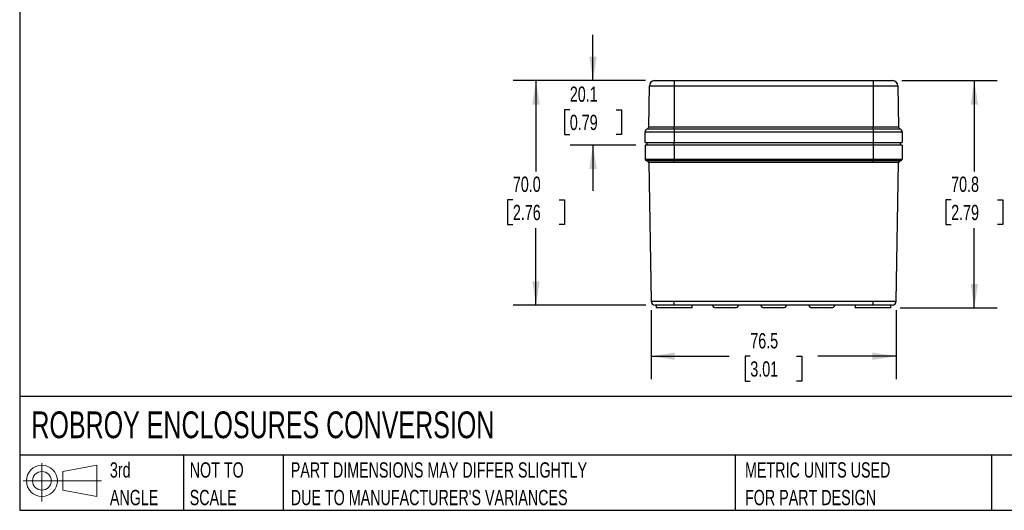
# Model space of a CAD drawing. Header units: millimetres. Extents: x 6 to 273, y 6 to 210.
# Tile 1 of 10: x 6 to 143, y 6 to 74. Entities that reach past the tile are written whole.
import ezdxf

# ---------------------------------------------------------------- set-up
doc = ezdxf.new("R2010")
doc.units = ezdxf.units.MM
doc.layers.add('DIMENSIONS', color=140, linetype='Continuous')
doc.layers.add('TEXT', color=140, linetype='Continuous')
doc.styles.add('SLDTEXTSTYLE0', font='TXT', dxfattribs={"width": 0.7})
doc.dimstyles.new('SLDDIMSTYLE0', dxfattribs={"dimtxt": 2.158008, "dimasz": 3.302, "dimexe": 0, "dimexo": 0.0625, "dimgap": 0.539502, "dimtad": 0, "dimtih": 1, "dimtoh": 1, "dimdec": 1, "dimlfac": 2.25, "dimrnd": 1e-09, "dimzin": 12, "dimdsep": 46, "dimtxsty": 'SLDTEXTSTYLE0', "dimsah": 1, "dimcen": 0.09, "dimadec": 0, "dimazin": 3, "dimtfac": 1, "dimtdec": 1, "dimtofl": 0, "dimtmove": 0, "dimatfit": 3, "dimfxl": 0, "dimfrac": 2, "dimtolj": 1, "dimtzin": 12, "dimarcsym": 0})
doc.dimstyles.new('SLDDIMSTYLE2', dxfattribs={"dimtxt": 2.158008, "dimasz": 3.302, "dimexe": 0, "dimexo": 0.0625, "dimgap": 0.539502, "dimtad": 0, "dimtih": 1, "dimtoh": 1, "dimdec": 1, "dimlfac": 2.25, "dimrnd": 1e-09, "dimzin": 12, "dimdsep": 46, "dimtxsty": 'SLDTEXTSTYLE0', "dimsah": 1, "dimcen": 0.09, "dimadec": 0, "dimazin": 3, "dimtfac": 1, "dimtdec": 1, "dimtmove": 0, "dimatfit": 0, "dimfxl": 0, "dimfrac": 2, "dimtolj": 1, "dimtzin": 12, "dimarcsym": 0})
doc.dimstyles.new('SLDDIMSTYLE3', dxfattribs={"dimtxt": 2.158008, "dimasz": 3.302, "dimexe": 0, "dimexo": 0.0625, "dimgap": 0.539502, "dimtad": 0, "dimtih": 1, "dimtoh": 1, "dimdec": 1, "dimlfac": 2.25, "dimrnd": 1e-09, "dimzin": 4, "dimdsep": 46, "dimtxsty": 'SLDTEXTSTYLE0', "dimsah": 1, "dimcen": 0.09, "dimadec": 0, "dimazin": 1, "dimtfac": 1, "dimtdec": 1, "dimtofl": 0, "dimtmove": 0, "dimatfit": 3, "dimfxl": 0, "dimfrac": 2, "dimtolj": 1, "dimtzin": 12, "dimarcsym": 0})

# ---------------------------------------------------------------- blocks, each defined once
blk = doc.blocks.new('Block11')
at = {"color": 7, "linetype": 'Continuous', "lineweight": 18}
for p, q in [((2.59, 5.31), (2.59, 0)), ((5.48, 4.17), (10.18, 5.03)), ((5.48, 1.6), (5.48, 4.17)), ((10.18, 5.03), (10.18, 0.73)), ((0, 2.88), (10.87, 2.88)), ((5.48, 1.6), (10.18, 0.73))]:
    blk.add_line(p, q, dxfattribs=at)
for radius in [2.15, 1.29]:
    blk.add_circle((2.59, 2.88), radius, dxfattribs=at)
blk = doc.blocks.new('Block12')
at = {"color": 7, "linetype": 'Continuous'}
blk.add_blockref('Block11', (0, 0), dxfattribs=at)
blk = doc.blocks.new('SW_NOTE_0_3')
at = {"layer": 'TEXT', "color": 0, "char_height": 2.1167, "attachment_point": 1, "style": 'SLDTEXTSTYLE0'}
for s, insert in [('PART DIMENSIONS MAY DIFFER SLIGHTLY', (0, 2.73)), ("DUE TO MANUFACTURER'S VARIANCES", (0, -1.09))]:
    blk.add_mtext(s, dxfattribs=dict(at, insert=insert))
blk = doc.blocks.new('SW_NOTE_0_4')
at = {"layer": 'TEXT', "color": 0, "char_height": 2.117, "attachment_point": 1, "style": 'SLDTEXTSTYLE0'}
for s, insert in [('NOT TO', (0, 2.73)), ('SCALE', (0, -1.09))]:
    blk.add_mtext(s, dxfattribs=dict(at, insert=insert))
blk = doc.blocks.new('SW_NOTE_0_5')
at = {"layer": 'TEXT', "color": 0, "char_height": 2.117, "attachment_point": 1, "style": 'SLDTEXTSTYLE0'}
for s, insert in [('3rd', (0, 2.73)), ('ANGLE', (0, -1.09))]:
    blk.add_mtext(s, dxfattribs=dict(at, insert=insert))
blk = doc.blocks.new('SW_NOTE_0_6')
at = {"layer": 'TEXT', "color": 0, "char_height": 2.1167, "attachment_point": 1, "style": 'SLDTEXTSTYLE0'}
for s, insert in [('METRIC UNITS USED', (0, 2.73)), ('FOR PART DESIGN', (0, -1.09))]:
    blk.add_mtext(s, dxfattribs=dict(at, insert=insert))
blk = doc.blocks.new('_D_5')
at = {"layer": 'DIMENSIONS'}
for p, q in [((85.79, 65.88), (85.79, 72.23)), ((93.05, 65.88), (82.62, 65.88)), ((82.58, 61.85), (81.86, 61.85)), ((81.86, 61.85), (81.86, 58.42)), ((89, 61.85), (89.72, 61.85)), ((89.72, 61.85), (89.72, 58.42)), ((81.86, 58.42), (82.58, 58.42)), ((89.72, 58.42), (89, 58.42)), ((91.74, 56.96), (82.62, 56.96)), ((85.79, 56.96), (85.79, 50.61))]:
    blk.add_line(p, q, dxfattribs=at)
for points in [[(85.79, 65.88), (86.3, 69.18), (85.28, 69.18)], [(85.79, 56.96), (85.28, 53.65), (86.3, 53.65)]]:
    blk.add_solid(points, dxfattribs=at)
at = {"layer": 'DIMENSIONS', "char_height": 2.117, "attachment_point": 1, "style": 'SLDTEXTSTYLE0'}
for s, insert in [('20.1', (82.58, 65.06)), ('0.79', (82.58, 61.15))]:
    blk.add_mtext(s, dxfattribs=dict(at, insert=insert))
blk = doc.blocks.new('_D_6')
at = {"layer": 'DIMENSIONS'}
for p, q in [((93.05, 65.88), (74.72, 65.88)), ((77.89, 65.88), (77.89, 53.28)), ((74.69, 49.37), (73.96, 49.37)), ((73.96, 49.37), (73.96, 45.94)), ((81.1, 49.37), (81.82, 49.37)), ((81.82, 49.37), (81.82, 45.94)), ((73.96, 45.94), (74.69, 45.94)), ((77.89, 34.77), (77.89, 45.46)), ((81.82, 45.94), (81.1, 45.94)), ((93.13, 34.77), (74.72, 34.77))]:
    blk.add_line(p, q, dxfattribs=at)
for points in [[(77.89, 65.88), (77.38, 62.57), (78.4, 62.57)], [(77.89, 34.77), (78.4, 38.08), (77.38, 38.08)]]:
    blk.add_solid(points, dxfattribs=at)
at = {"layer": 'DIMENSIONS', "char_height": 2.117, "attachment_point": 1, "style": 'SLDTEXTSTYLE0'}
for s, insert in [('70.0', (74.69, 52.58)), ('2.76', (74.69, 48.67))]:
    blk.add_mtext(s, dxfattribs=dict(at, insert=insert))
blk = doc.blocks.new('_D_7')
at = {"layer": 'DIMENSIONS'}
for p, q in [((93.83, 34.06), (93.83, 24.52)), ((127.81, 34.06), (127.81, 24.52)), ((93.83, 27.69), (104.66, 27.69)), ((107.59, 27.69), (106.86, 27.69)), ((106.86, 27.69), (106.86, 24.26)), ((114, 27.69), (114.73, 27.69)), ((114.73, 27.69), (114.73, 24.26)), ((127.81, 27.69), (116.93, 27.69)), ((106.86, 24.26), (107.59, 24.26)), ((114.73, 24.26), (114, 24.26))]:
    blk.add_line(p, q, dxfattribs=at)
for points in [[(93.83, 27.69), (97.13, 27.19), (97.13, 28.2)], [(127.81, 27.69), (124.51, 28.2), (124.51, 27.19)]]:
    blk.add_solid(points, dxfattribs=at)
at = {"layer": 'DIMENSIONS', "char_height": 2.117, "attachment_point": 1, "style": 'SLDTEXTSTYLE0'}
for s, insert in [('76.5', (107.59, 30.9)), ('3.01', (107.59, 26.99))]:
    blk.add_mtext(s, dxfattribs=dict(at, insert=insert))
blk = doc.blocks.new('_D_8')
at = {"layer": 'DIMENSIONS'}
for p, q in [((128.59, 65.88), (141.8, 65.88)), ((138.63, 65.88), (138.63, 53.28)), ((135.42, 49.37), (134.7, 49.37)), ((134.7, 49.37), (134.7, 45.94)), ((141.84, 49.37), (142.56, 49.37)), ((142.56, 49.37), (142.56, 45.94)), ((134.7, 45.94), (135.42, 45.94)), ((138.63, 34.41), (138.63, 45.46)), ((142.56, 45.94), (141.84, 45.94)), ((128.35, 34.41), (141.8, 34.41))]:
    blk.add_line(p, q, dxfattribs=at)
for points in [[(138.63, 65.88), (138.12, 62.57), (139.14, 62.57)], [(138.63, 34.41), (139.14, 37.72), (138.12, 37.72)]]:
    blk.add_solid(points, dxfattribs=at)
at = {"layer": 'DIMENSIONS', "char_height": 2.117, "attachment_point": 1, "style": 'SLDTEXTSTYLE0'}
for s, insert in [('70.8', (135.42, 52.58)), ('2.79', (135.42, 48.67))]:
    blk.add_mtext(s, dxfattribs=dict(at, insert=insert))

msp = doc.modelspace()

# ---------------------------------------------------------------- linework, layer by layer
at = {"color": 7, "linetype": 'Continuous', "lineweight": 25}
for p, q in [((97.044, 65.875), (97.044, 65.176)), ((97.044, 65.875), (124.6, 65.875)), ((124.6, 65.875), (124.6, 65.176)), ((93.509, 59.481), (93.609, 65.176)), ((93.609, 65.176), (97.044, 65.176)), ((97.044, 65.176), (97.044, 59.481)), ((97.044, 65.176), (124.6, 65.176)), ((124.6, 65.176), (124.6, 59.481)), ((124.6, 65.176), (128.035, 65.176)), ((128.035, 65.176), (128.134, 59.481)), ((93.014, 58.786), (97.044, 58.786)), ((93.014, 57.296), (93.014, 58.786)), ((97.044, 59.137), (93.261, 59.137)), ((93.509, 59.481), (97.044, 59.481)), ((97.044, 59.137), (97.044, 59.481)), ((97.044, 59.481), (124.6, 59.481)), ((97.044, 59.137), (97.044, 58.786)), ((124.6, 59.137), (97.044, 59.137)), ((97.044, 58.786), (97.044, 57.296)), ((97.044, 58.786), (124.6, 58.786)), ((124.6, 59.137), (124.6, 59.481)), ((124.6, 59.481), (128.134, 59.481)), ((124.6, 59.137), (124.6, 58.786)), ((128.382, 59.137), (124.6, 59.137)), ((124.6, 58.786), (124.6, 57.296)), ((124.6, 58.786), (128.63, 58.786)), ((128.63, 58.786), (128.63, 57.296)), ((93.014, 57.296), (97.044, 57.296)), ((97.044, 56.956), (93.014, 56.956)), ((93.014, 56.956), (93.014, 55.018)), ((93.239, 57.296), (93.239, 56.957)), ((97.044, 56.957), (93.239, 56.957)), ((95.488, 56.957), (95.488, 56.956)), ((97.044, 57.296), (124.6, 57.296)), ((97.044, 56.957), (97.044, 57.296)), ((124.6, 56.957), (97.044, 56.957)), ((97.044, 56.956), (97.044, 55.018)), ((124.6, 56.956), (97.044, 56.956)), ((98.599, 56.956), (98.599, 56.957)), ((123.044, 56.957), (123.044, 56.956)), ((124.6, 57.296), (128.63, 57.296)), ((124.6, 57.296), (124.6, 56.957)), ((128.404, 56.957), (124.6, 56.957)), ((128.63, 56.956), (124.6, 56.956)), ((124.6, 56.956), (124.6, 55.018)), ((125.681, 56.957), (125.681, 56.956)), ((126.057, 56.957), (126.057, 56.956)), ((127.39, 56.956), (127.39, 56.957)), ((128.404, 56.957), (128.404, 57.296)), ((128.63, 56.956), (128.63, 55.018)), ((93.014, 55.018), (97.044, 55.018)), ((97.044, 54.77), (93.262, 54.77)), ((97.044, 54.77), (97.044, 55.018)), ((97.044, 55.018), (124.6, 55.018)), ((124.6, 54.77), (97.044, 54.77)), ((97.044, 54.526), (97.044, 54.77)), ((124.6, 54.77), (124.6, 55.018)), ((124.6, 55.018), (128.63, 55.018)), ((128.382, 54.77), (124.6, 54.77)), ((124.6, 54.526), (124.6, 54.77)), ((93.513, 54.526), (93.831, 35.329)), ((124.6, 54.526), (97.044, 54.526)), ((127.813, 35.329), (128.131, 54.526)), ((94.56, 34.774), (94.56, 34.414)), ((97.044, 34.414), (94.56, 34.414)), ((97.044, 35.329), (124.6, 35.329)), ((97.044, 34.774), (97.044, 35.329)), ((124.6, 34.774), (97.044, 34.774)), ((99.527, 34.414), (97.044, 34.414)), ((99.527, 34.414), (99.527, 34.774)), ((104.155, 34.414), (102.796, 34.414)), ((105.514, 34.414), (104.155, 34.414)), ((110.822, 34.414), (109.463, 34.414)), ((112.181, 34.414), (110.822, 34.414)), ((117.488, 34.414), (116.129, 34.414)), ((118.848, 34.414), (117.488, 34.414)), ((122.116, 34.774), (122.116, 34.414)), ((124.6, 34.414), (122.116, 34.414)), ((124.6, 34.774), (124.6, 35.329)), ((127.083, 34.414), (124.6, 34.414)), ((127.083, 34.414), (127.083, 34.774))]:
    msp.add_line(p, q, dxfattribs=at)
for centre, radius, start, end in [((94.32, 65.164), 0.711, 90, 179), ((127.324, 65.164), 0.711, 1, 90), ((93.386, 58.786), 0.373, 109.5557, 180), ((93.137, 59.488), 0.373, 289.5557, 359), ((128.507, 59.488), 0.373, 181, 250.4443), ((128.257, 58.786), 0.373, 0, 70.4443), ((93.262, 55.018), 0.248, 180, 270), ((93.265, 54.521), 0.248, 0.94895, 90), ((128.379, 54.521), 0.248, 90, 179.05105), ((128.382, 55.018), 0.248, 270, 0), ((94.395, 35.339), 0.564, 180.94895, 270), ((102.796, 34.868), 0.453, 191.88116, 270), ((105.514, 34.868), 0.453, 270, 348.11884), ((109.463, 34.868), 0.453, 191.88116, 270), ((112.181, 34.868), 0.453, 270, 348.11884), ((116.129, 34.868), 0.453, 191.88116, 270), ((118.848, 34.868), 0.453, 270, 348.11884), ((127.248, 35.339), 0.564, 270, 359.05105)]:
    msp.add_arc(centre, radius, start, end, dxfattribs=at)
for points, knots in [([(94.32, 65.875), (94.32, 65.875), (94.325, 65.875), (94.342, 65.875), (94.353, 65.875), (94.358, 65.875), (94.361, 65.875), (94.363, 65.875), (94.381, 65.875), (94.411, 65.875), (94.458, 65.875), (94.48, 65.875), (94.495, 65.875), (94.502, 65.875), (94.545, 65.875), (94.602, 65.875), (94.668, 65.875), (94.714, 65.875), (94.738, 65.875), (94.866, 65.875), (94.985, 65.875), (95.184, 65.875), (95.288, 65.875), (95.418, 65.875), (95.475, 65.875), (95.514, 65.875), (95.534, 65.875), (95.63, 65.875), (95.749, 65.875), (95.893, 65.875), (95.956, 65.875), (95.998, 65.875), (96.02, 65.875), (96.123, 65.875), (96.248, 65.875), (96.397, 65.875), (96.472, 65.875), (96.505, 65.875), (96.526, 65.875), (96.538, 65.875), (96.712, 65.875), (96.877, 65.875), (97.044, 65.875)], [0, 0, 0, 0, 0.0625, 0.09375, 0.109375, 0.1171875, 0.1171875, 0.125, 0.125, 0.1875, 0.21875, 0.234375, 0.234375, 0.25, 0.25, 0.3125, 0.34375, 0.34375, 0.375, 0.375, 0.5, 0.5, 0.5625, 0.59375, 0.609375, 0.609375, 0.625, 0.625, 0.6875, 0.71875, 0.734375, 0.734375, 0.75, 0.75, 0.8125, 0.84375, 0.859375, 0.8671875, 0.8671875, 0.875, 0.875, 1, 1, 1, 1]), ([(124.6, 65.875), (124.683, 65.875), (124.808, 65.875), (124.952, 65.875), (125.024, 65.875), (125.055, 65.875), (125.075, 65.875), (125.085, 65.875), (125.182, 65.875), (125.311, 65.875), (125.458, 65.875), (125.52, 65.875), (125.561, 65.875), (125.581, 65.875), (125.688, 65.875), (125.813, 65.875), (125.934, 65.875), (126.013, 65.875), (126.051, 65.875), (126.248, 65.875), (126.393, 65.875), (126.592, 65.875), (126.687, 65.875), (126.786, 65.875), (126.827, 65.875), (126.854, 65.875), (126.867, 65.875), (126.93, 65.875), (127, 65.875), (127.07, 65.875), (127.097, 65.875), (127.115, 65.875), (127.124, 65.875), (127.165, 65.875), (127.208, 65.875), (127.247, 65.875), (127.263, 65.875), (127.27, 65.875), (127.274, 65.875), (127.276, 65.875), (127.309, 65.875), (127.324, 65.875), (127.324, 65.875)], [0, 0, 0, 0, 0.0625, 0.09375, 0.109375, 0.1171875, 0.1171875, 0.125, 0.125, 0.1875, 0.21875, 0.234375, 0.234375, 0.25, 0.25, 0.3125, 0.34375, 0.34375, 0.375, 0.375, 0.5, 0.5, 0.5625, 0.59375, 0.609375, 0.609375, 0.625, 0.625, 0.6875, 0.71875, 0.734375, 0.734375, 0.75, 0.75, 0.8125, 0.84375, 0.859375, 0.8671875, 0.8671875, 0.875, 0.875, 1, 1, 1, 1]), ([(93.355, 54.753), (93.378, 54.743), (93.409, 54.73), (93.432, 54.704), (93.437, 54.698)], [0, 0, 0, 0, 0.7675012, 1, 1, 1, 1]), ([(128.212, 54.704), (128.215, 54.708), (128.237, 54.731), (128.265, 54.743), (128.288, 54.753)], [0, 0, 0, 0, 0.1628549, 1, 1, 1, 1]), ([(97.044, 34.774), (96.869, 34.774), (96.697, 34.774), (96.443, 34.774), (96.359, 34.774), (96.193, 34.774), (96.11, 34.774), (95.87, 34.774), (95.718, 34.774), (95.43, 34.774), (95.294, 34.774), (95.049, 34.774), (94.94, 34.774), (94.795, 34.774), (94.75, 34.774), (94.668, 34.774), (94.631, 34.774), (94.532, 34.774), (94.481, 34.774), (94.412, 34.774), (94.395, 34.774), (94.395, 34.774)], [0, 0, 0, 0, 0.0011636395, 0.0011636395, 0.0017454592, 0.0017454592, 0.0023272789, 0.0023272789, 0.0034909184, 0.0034909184, 0.0046545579, 0.0046545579, 0.0058181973, 0.0058181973, 0.0064000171, 0.0064000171, 0.0069818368, 0.0069818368, 0.0081454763, 0.0081454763, 0.0093091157, 0.0093091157, 0.0093091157, 0.0093091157]), ([(127.248, 34.774), (127.248, 34.774), (127.231, 34.774), (127.181, 34.774), (127.16, 34.774), (127.109, 34.774), (127.08, 34.774), (126.98, 34.774), (126.899, 34.774), (126.707, 34.774), (126.595, 34.774), (126.351, 34.774), (126.218, 34.774), (126.001, 34.774), (125.926, 34.774), (125.773, 34.774), (125.695, 34.774), (125.456, 34.774), (125.29, 34.774), (124.948, 34.774), (124.775, 34.774), (124.6, 34.774)], [0, 0, 0, 0, 0.0011636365, 0.0011636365, 0.0017454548, 0.0017454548, 0.002327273, 0.002327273, 0.0034909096, 0.0034909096, 0.0046545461, 0.0046545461, 0.0058181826, 0.0058181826, 0.0064000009, 0.0064000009, 0.0069818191, 0.0069818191, 0.0081454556, 0.0081454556, 0.0093090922, 0.0093090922, 0.0093090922, 0.0093090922])]:
    msp.add_open_spline(points, degree=3, knots=knots, dxfattribs=at)
for points in [[(97.044, 54.526), (96.599, 54.526), (95.684, 54.526), (94.477, 54.526), (93.683, 54.526), (93.513, 54.526), (93.513, 54.526)], [(128.131, 54.526), (128.131, 54.526), (127.961, 54.526), (127.167, 54.526), (125.96, 54.526), (125.044, 54.526), (124.6, 54.526)], [(93.831, 35.329), (93.831, 35.329), (94.01, 35.329), (94.717, 35.329), (95.76, 35.329), (96.606, 35.329), (97.044, 35.329)], [(124.6, 35.329), (125.037, 35.329), (125.883, 35.329), (126.927, 35.329), (127.633, 35.329), (127.813, 35.329), (127.813, 35.329)]]:
    msp.add_open_spline(points, degree=3, dxfattribs=at)
at = {"layer": 'TEXT'}
for p, q in [((6.35, 209.55), (6.35, 6.35)), ((273.05, 22.126), (6.35, 22.126)), ((273.05, 13.97), (6.35, 13.97)), ((29.045, 13.97), (29.045, 6.35)), ((42.837, 13.97), (42.837, 6.35)), ((105.484, 13.97), (105.484, 6.35)), ((140.998, 13.97), (140.998, 6.35)), ((6.35, 6.35), (273.05, 6.35))]:
    msp.add_line(p, q, dxfattribs=at)

# ---------------------------------------------------------------- block references
for name, p in [('Block12', (6.838, 7.554)), ('SW_NOTE_0_5', (18.85, 10.268)), ('SW_NOTE_0_4', (29.907, 10.268)), ('SW_NOTE_0_3', (43.913, 10.268)), ('SW_NOTE_0_6', (106.854, 10.268))]:
    msp.add_blockref(name, p, dxfattribs=at)

# ---------------------------------------------------------------- texts
at = {"layer": 'TEXT', "insert": (7.966, 20.047), "char_height": 3.70417, "attachment_point": 1, "style": 'SLDTEXTSTYLE0'}
msp.add_mtext('ROBROY ENCLOSURES CONVERSION', dxfattribs=at)

# ---------------------------------------------------------------- dimensions: what is measured, and where the dimension line sits
at = {"layer": 'DIMENSIONS'}
for base, p1, p2, dimstyle, picture, middle in [((85.791, 65.875), (93.014, 56.956), (94.32, 65.875), 'SLDDIMSTYLE2', '_D_5', (85.791, 61.853)), ((77.891, 34.774), (94.32, 65.875), (94.395, 34.774), 'SLDDIMSTYLE3', '_D_6', (77.891, 49.371)), ((138.63, 65.875), (127.083, 34.414), (127.324, 65.875), 'SLDDIMSTYLE0', '_D_8', (138.63, 49.371))]:
    dim = msp.add_linear_dim(base=base, p1=p1, p2=p2, angle=90, dimstyle=dimstyle, dxfattribs=at)
    dim.commit()
    dim.dimension.update_dxf_attribs({"geometry": picture, "text_midpoint": middle, "dimtype": 160})
dim = msp.add_linear_dim(base=(127.813, 27.693), p1=(93.831, 35.329), p2=(127.813, 35.329), dimstyle='SLDDIMSTYLE0', dxfattribs=at)
dim.commit()
dim.dimension.update_dxf_attribs({"geometry": '_D_7', "text_midpoint": (110.795, 27.693), "dimtype": 160})

doc.saveas('drawing.dxf')
